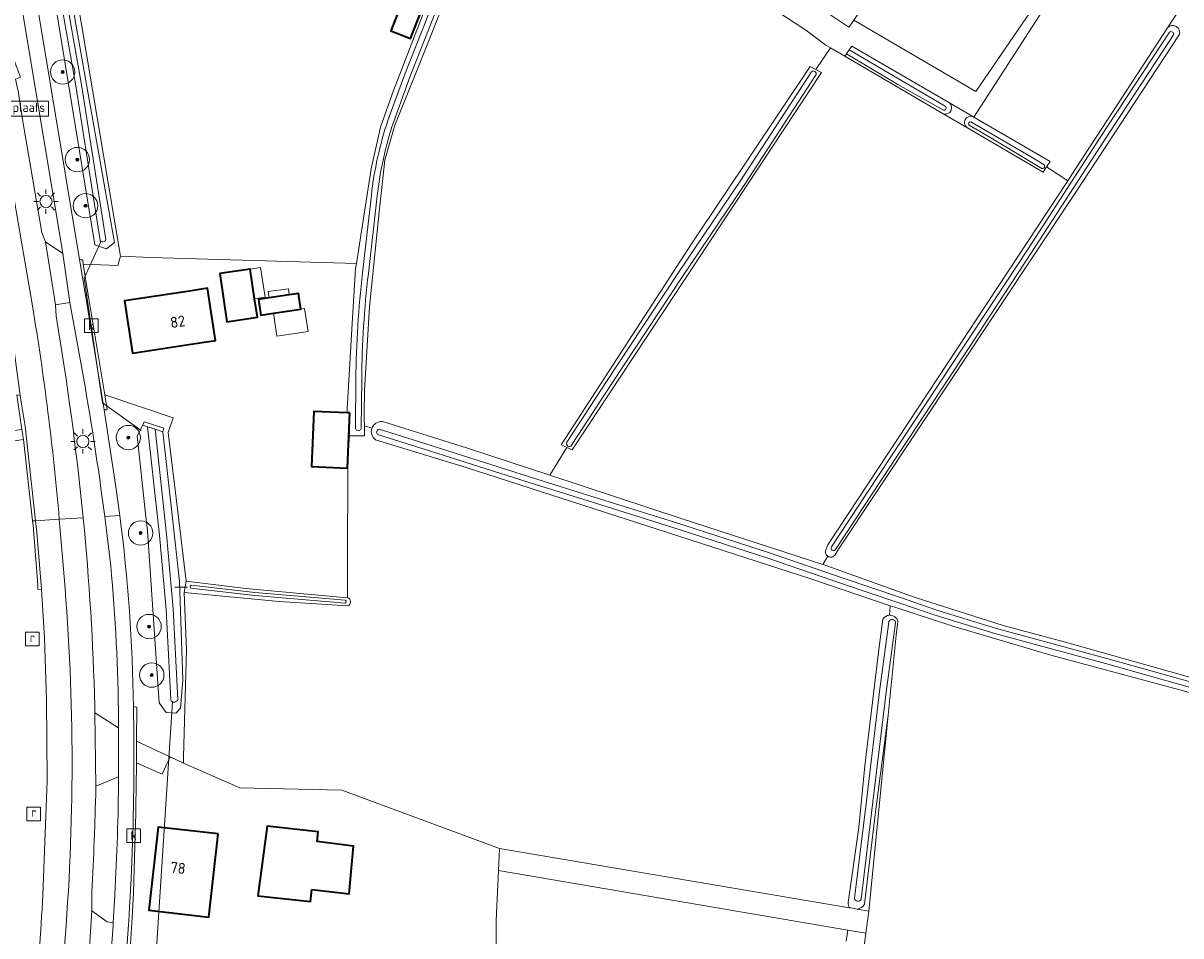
# Model space of a CAD drawing. Extents: x 199200 to 204075, y 460125 to 464703.
# Tile 70 of 174: x 200755 to 200946, y 463940 to 464090. Entities that reach past the tile are written whole.
import ezdxf
from ezdxf.enums import TextEntityAlignment as Align

# ---------------------------------------------------------------- set-up
doc = ezdxf.new("R2010")
doc.units = 0
doc.layers.get('0').update_dxf_attribs({"lineweight": 25})
for name, color, linetype, lineweight in [('B-WE-GR-BOOM-S', 90, 'Continuous', 25), ('B-WE-GR-BOUWLAND-GV', 80, 'Continuous', 13), ('B-WE-GR-GRAS-GV', 60, 'Continuous', 13), ('B-WE-IE-MEUBILAIR_WEGMEUBILAIR_VERKEERSBORD-S', 7, 'Continuous', 25), ('B-WE-IE-TERREINAFSCHEIDING_KUNSTMATIG_HEKWERK-G', 20, 'IE-TERREINAFSCHEIDING-KUNSTMATIG', 18), ('B-WE-IE-TERREINAFSCHEIDING_KUNSTMATIG_HEKWERK_RASTER-G', 30, 'IE-TERREINAFSCHEIDING-KUNSTMATIG', 18), ('B-WE-KL-ET_LS_OV_LICHTMAST-S', 190, 'Continuous', 25), ('B-WE-KW-KUNSTWERK_DUIKER-G', 170, 'Continuous', 18), ('B-WE-OG-BEBOUWING-GV', 7, 'Continuous', 35), ('B-WE-OG-BEBOUWING-T18', 10, 'Continuous', 18), ('B-WE-OG-BEBOUWING_LOODS-GV', 7, 'Continuous', 35), ('B-WE-OG-BEBOUWING_LUIFEL-GV', 7, 'Continuous', 18), ('B-WE-OG-TERREIN_CULTUURSCHEIDING-GV', 7, 'Continuous', 18), ('B-WE-OG-TERREIN_ERF-GV', 7, 'Continuous', 18), ('B-WE-OG-WATER-GV', 130, 'Continuous', 18), ('B-WE-OG-WATER_GREPPEL-GV', 160, 'Continuous', 18), ('B-WE-OG-WATER_SLOOT-GV', 120, 'Continuous', 18), ('B-WE-OG-WEG-GV', 7, 'Continuous', 18), ('B-WE-RI-GWA_KOLK-S', 30, 'Continuous', 25), ('B-WE-RI-GWA_RIOOLPUT-S', 30, 'Continuous', 25), ('B-WE-VH-VERHARDING_ASFALT-GV', 252, 'Continuous', 18), ('B-WE-VH-VERHARDING_BEDRIJFSVLOERPLAAT-GV', 252, 'Continuous', 18), ('B-WE-VH-VERHARDING_BETON-GV', 252, 'Continuous', 18), ('B-WE-VH-VERHARDING_BETONSTRAATSTEEN-GV', 252, 'Continuous', 18)]:
    doc.layers.add(name, color=color, linetype=linetype, lineweight=lineweight)
doc.styles.add('NLCS-ISO', font='NLCS-ISO.ttf')
doc.styles.add('NLCS-ISO-M1000-T18', font='NLCS-ISO.ttf', dxfattribs={"height": 1.8})
doc.linetypes.add('IE-TERREINAFSCHEIDING-KUNSTMATIG', pattern='A,4,[82,NLCS.SHX,S=0.75,R=90,X=0,Y=0],4,-2', length=10)

# ---------------------------------------------------------------- blocks, each defined once
blk = doc.blocks.new('SIE-WEG_VERKEERSBORD_PLAATSNAAM-SO')
at = {"color": 0, "linetype": 'ByBlock', "lineweight": 18}
blk.add_lwpolyline([(-3.25, -1.25), (3.25, -1.25), (3.25, 1.25), (-3.25, 1.25)], close=True, dxfattribs=at)
at = {"color": 0, "linetype": 'ByBlock', "lineweight": 18, "style": 'NLCS-ISO'}
blk.add_text('plaats', height=1.5, dxfattribs=at).set_placement((0, 0.21), align=Align.MIDDLE_CENTER)
blk = doc.blocks.new('SKL-ET_OV_LICHTMAST-SO')
at = {"color": 0, "linetype": 'ByBlock', "lineweight": 18}
for points in [[(0, 2), (0, 1.25)], [(-1.25, 0), (-2, 0)], [(-1.41, 1.41), (-0.88, 0.88)], [(0.88, 0.88), (1.41, 1.41)], [(2, 0), (1.25, 0)], [(-1.41, -1.41), (-0.88, -0.88)], [(0, -1.25), (0, -2)], [(0.88, -0.88), (1.41, -1.41)]]:
    blk.add_lwpolyline(points, dxfattribs=at)
blk.add_circle((0, 0), 1, dxfattribs=at)
blk = doc.blocks.new('SRI-PUT_INSPECTIEPUT_RIOOLPUT-SO')
at = {"color": 0, "linetype": 'ByBlock', "lineweight": 18}
blk.add_lwpolyline([(-1.12, -1.12), (1.12, -1.12), (1.12, 1.12), (-1.12, 1.12)], close=True, dxfattribs=at)
at = {"color": 0, "linetype": 'ByBlock', "lineweight": 18, "style": 'NLCS-ISO'}
blk.add_text('r', height=1.5, dxfattribs=at).set_placement((0, 0.28), align=Align.MIDDLE_CENTER)
blk = doc.blocks.new('SRI-KOLK-SO')
at = {"color": 0, "linetype": 'ByBlock', "lineweight": 18}
blk.add_lwpolyline([(-1.125, -1.125), (1.125, -1.125), (1.125, 1.125), (-1.125, 1.125)], close=True, dxfattribs=at)
at = {"color": 0, "linetype": 'ByBlock', "lineweight": 18, "style": 'NLCS-ISO'}
blk.add_text('k', height=1.5, dxfattribs=at).set_placement((0, 0), align=Align.MIDDLE_CENTER)
blk = doc.blocks.new('SGR-BOOM_01-SO')
at = {"linetype": 'ByBlock', "lineweight": 18}
h = blk.add_hatch(color=0, dxfattribs=at)
h.dxf.hatch_style = 1
edge = h.paths.add_edge_path()
edge.add_arc((0, 0), 0.25, 0, 360)
at = {"color": 0, "linetype": 'ByBlock', "lineweight": 18}
for radius in [2, 0.25]:
    blk.add_circle((0, 0), radius, dxfattribs=at)

msp = doc.modelspace()

# ---------------------------------------------------------------- linework, layer by layer
at = {"layer": 'B-WE-GR-BOUWLAND-GV', "flags": 128}
for points in [[(201119.585, 463929.747), (201119.252, 463932.088), (201080.015, 463943.054), (201032.14, 463956.261), (200980.559, 463970.621), (200945.199, 463980.415), (200924.22, 463986.025), (200908.141, 463990.79), (200898.607, 463993.902), (200897.845, 463994.16), (200897.71, 463992.606)], [(200899.097, 463991.562), (200898.795, 463989.335), (200897.498, 463976.199), (200894.324, 463944.045), (200893.828, 463940.396), (200884.508, 463869.284)]]:
    msp.add_lwpolyline(points, dxfattribs=at)
at = {"layer": 'B-WE-GR-BOUWLAND-GV'}
msp.add_lwpolyline([(200897.71, 463992.606, -0.3694759), (200899.097, 463991.562)], format="xyb", dxfattribs=at)
at = {"layer": 'B-WE-GR-GRAS-GV', "flags": 128}
for points in [[(201093.258, 464102.975), (201100.459, 464114.266), (201101.392, 464115.728), (201100.717, 464116.131), (201065.792, 464136.689), (201061.636, 464139.135), (201026.362, 464159.898), (201025.839, 464159.105), (200997.359, 464115.888), (200971.925, 464077.05), (200947.71, 464091.508), (200945.757, 464092.687), (200943.371, 464089.022)], [(200929.057, 464101.427), (200911.58, 464074.35), (200924.097, 464067.077), (200923.532, 464066.197), (200927.005, 464063.908), (200927.575, 464064.772), (200943.371, 464089.022), (200945.757, 464092.687), (200946.857, 464094.375), (200947.289, 464094.776), (200949.154, 464098.437), (200945.135, 464101.289), (200949.907, 464108.383), (200950.386, 464108.06), (200959.087, 464121.662), (200951.432, 464134.997), (200950.691, 464135.491), (200936.191, 464113.929), (200940.341, 464110.818), (200945.964, 464110.419), (200940.639, 464101.899), (200938.221, 464100.572), (200934.046, 464103.446)], [(200814.454, 464024.371), (200828.257, 464020.087), (200841.929, 464015.589), (200844.717, 464020.153), (200843.824, 464020.541), (200865.332, 464053.738), (200884.692, 464082.653), (200885.613, 464082.162), (200888.007, 464085.751), (200887.281, 464086.175), (200883.962, 464088.655), (200836.403, 464119.897)], [(200825.595, 464095.746), (200819.83, 464081.281), (200816.482, 464073.031), (200814.862, 464067.304), (200813.942, 464058.823), (200812.31, 464043.234), (200811.521, 464029.486), (200811.455, 464025.697), (200811.472, 464024.747), (200811.491, 464023.705), (200812.718, 464023.289)], [(200945.317, 464087.876), (200928.191, 464061.882), (200889.363, 464003.439), (200888.774, 464002.532)], [(200887.211, 464003.163), (200887.617, 464004.138), (200927.005, 464063.908), (200923.532, 464066.197), (200922.967, 464065.316), (200910.422, 464072.649), (200906.64, 464074.86), (200890.367, 464084.371), (200888.007, 464085.751), (200885.613, 464082.162), (200886.542, 464081.668), (200845.602, 464019.769), (200844.717, 464020.153), (200841.929, 464015.589)], [(200911.388, 464074.462), (200907.567, 464076.682)], [(200906.64, 464074.86), (200910.422, 464072.649)], [(200812.718, 464023.289), (200811.491, 464023.705), (200811.52, 464022.045), (200809.017, 464022.02), (200808.797, 464018.49), (200808.743, 464000), (200808.731, 463995.479)], [(200897.71, 463992.606), (200897.845, 463994.16), (200884.803, 463998.579), (200861.427, 464006.144), (200828.191, 464016.84), (200813.336, 464021.408)], [(200841.929, 464015.589), (200863.535, 464008.483), (200886.798, 464000.945), (200887.587, 464002.271)], [(200887.587, 464002.271), (200886.798, 464000.945), (200886.825, 464000.936), (200901.962, 463995.519)], [(200808.778, 463994.165), (200797.467, 463994.832), (200781.875, 463996.328), (200782.294, 463986.976), (200781.793, 463969.349), (200781.783, 463968.311), (200791.042, 463964.281), (200807.79, 463963.882), (200833.669, 463954.304), (200891.149, 463944.582)], [(200901.962, 463995.519), (200916.382, 463990.905), (200926.424, 463988.231), (200945.837, 463982.764), (200966.047, 463977.198), (200986.232, 463971.716), (201002.516, 463967.196), (201011.173, 463979.972)], [(200890.94, 463945.425), (200892.663, 463957.755), (200893.664, 463967.892), (200895.948, 463986.967), (200896.651, 463991.961)], [(200890.633, 463939.112), (200890.868, 463940.902), (200833.51, 463950.704), (200833.147, 463942.493), (200833.054, 463930.088)]]:
    msp.add_lwpolyline(points, dxfattribs=at)
for points in [[(200912.323, 464123.081), (200913.157, 464122.53), (200891.848, 464090.297), (200911.901, 464078.561), (200930.563, 464105.844), (200926.642, 464108.543), (200922.686, 464111.266), (200928.153, 464118.71), (200927.487, 464124.745), (200918.272, 464130.266), (200914.994, 464125.308), (200914.16, 464125.86)], [(200821.67, 464093.968), (200819.036, 464087.241), (200815.822, 464088.499), (200818.303, 464094.838), (200765.201, 464106.422), (200761.967, 464107.278), (200762.197, 464106.552), (200771.437, 464051.548), (200776.443, 464051.311), (200810.177, 464050.321), (200812.622, 464065.877), (200814.132, 464072.7), (200816.277, 464078.727), (200821.784, 464093.019), (200822.084, 464093.811)], [(200891.359, 463944.547), (200891.149, 463944.582), (200833.669, 463954.304), (200833.51, 463950.704), (200890.868, 463940.902), (200893.828, 463940.396), (200894.324, 463944.045), (200892.393, 463944.372)]]:
    msp.add_lwpolyline(points, close=True, dxfattribs=at)
at = {"layer": 'B-WE-GR-GRAS-GV'}
for points in [[(200943.371, 464089.022, -0.8100255), (200945.317, 464087.876)], [(200907.567, 464076.682, -0.7831983), (200906.64, 464074.86)], [(200910.422, 464072.649, -0.8321163), (200911.388, 464074.462)], [(200813.336, 464021.408, -0.3381142), (200812.718, 464023.289)], [(200812.718, 464023.289, -0.3523669), (200814.454, 464024.371)], [(200887.587, 464002.271, -0.3103842), (200887.211, 464003.163)], [(200888.774, 464002.532, -0.4163423), (200887.587, 464002.271)], [(200808.731, 463995.479, -0.7053465), (200808.778, 463994.165)], [(200896.651, 463991.961, -0.2461757), (200897.71, 463992.606)], [(200891.149, 463944.582, -0.1778972), (200890.94, 463945.425)]]:
    msp.add_lwpolyline(points, format="xyb", dxfattribs=at)
at = {"layer": 'B-WE-IE-TERREINAFSCHEIDING_KUNSTMATIG_HEKWERK-G', "flags": 128}
msp.add_lwpolyline([(200780.082, 464024.979), (200779.259, 464022.605)], dxfattribs=at)
at = {"layer": 'B-WE-IE-TERREINAFSCHEIDING_KUNSTMATIG_HEKWERK_RASTER-G', "flags": 128}
for points in [[(200762.197, 464106.552), (200771.437, 464051.548)], [(200780.831, 464009.585), (200779.259, 464022.605)], [(200781.793, 463969.349), (200782.294, 463986.976), (200781.875, 463996.328), (200782.209, 463998.176), (200780.831, 464009.585)]]:
    msp.add_lwpolyline(points, dxfattribs=at)
at = {"layer": 'B-WE-KW-KUNSTWERK_DUIKER-G', "flags": 128}
for points in [[(200774.84, 464022.937), (200768.49, 464027.435), (200765.447, 464047.94), (200768.225, 464053.893)], [(200780.376, 463997.229), (200782.439, 463997.227)], [(200775.029, 463902.566), (200779.993, 463978.404)]]:
    msp.add_lwpolyline(points, dxfattribs=at)
at = {"layer": 'B-WE-OG-BEBOUWING-GV', "flags": 128}
for points in [[(200818.303, 464094.838), (200815.822, 464088.499), (200819.036, 464087.241), (200821.67, 464093.968), (200818.455, 464095.226)], [(200793.467, 464044.554), (200792.752, 464049.415), (200787.762, 464048.681), (200788.924, 464040.784), (200793.913, 464041.517)], [(200784.071, 464037.235), (200787.043, 464037.691), (200785.725, 464046.274), (200782.753, 464045.818), (200772.113, 464044.184), (200773.431, 464035.601)], [(200796.567, 464042.182), (200801.034, 464042.852), (200800.664, 464045.399), (200799.148, 464045.179), (200795.841, 464044.699), (200794.12, 464044.449), (200794.495, 464041.871)], [(200787.485, 463956.691), (200777.616, 463957.81), (200776.068, 463944.161), (200785.937, 463943.042)], [(200802.858, 463947.6), (200809.001, 463946.847), (200809.674, 463954.712), (200803.745, 463955.459), (200803.925, 463957.058), (200795.528, 463957.954), (200793.983, 463946.531), (200802.635, 463945.619)]]:
    msp.add_lwpolyline(points, close=True, dxfattribs=at)
at = {"layer": 'B-WE-OG-BEBOUWING_LOODS-GV', "flags": 128}
msp.add_lwpolyline([(200809.083, 464025.794), (200808.641, 464025.813), (200803.172, 464026.049), (200802.781, 464017), (200808.692, 464016.744)], close=True, dxfattribs=at)
at = {"layer": 'B-WE-OG-BEBOUWING_LUIFEL-GV', "flags": 128}
for points in [[(200794.412, 464049.693), (200792.752, 464049.415), (200793.467, 464044.554), (200795.197, 464044.803)], [(200799.148, 464045.179), (200799.001, 464046.192), (200795.693, 464045.712), (200795.841, 464044.699)], [(200801.678, 464042.949), (200801.034, 464042.852), (200796.567, 464042.182), (200797.133, 464038.41), (200802.243, 464039.176)]]:
    msp.add_lwpolyline(points, close=True, dxfattribs=at)
at = {"layer": 'B-WE-OG-TERREIN_CULTUURSCHEIDING-GV', "flags": 128}
for points in [[(200892.393, 463944.372), (200894.324, 463944.045), (200897.498, 463976.199)], [(200897.498, 463976.199), (200895.425, 463960.329), (200893.638, 463945.147)], [(200882.737, 463849.206), (200882.767, 463849.659), (200882.907, 463853.442), (200883.225, 463858.645), (200884.508, 463869.284), (200893.828, 463940.396), (200890.868, 463940.902), (200890.633, 463939.112)]]:
    msp.add_lwpolyline(points, dxfattribs=at)
at = {"layer": 'B-WE-OG-TERREIN_CULTUURSCHEIDING-GV'}
msp.add_lwpolyline([(200893.638, 463945.147, -0.2416339), (200892.393, 463944.372)], format="xyb", dxfattribs=at)
at = {"layer": 'B-WE-OG-TERREIN_ERF-GV', "flags": 128}
for points in [[(200765.328, 464050.239), (200766.143, 464045.195), (200768.863, 464028.77), (200780.082, 464024.979), (200779.259, 464022.605), (200780.831, 464009.585), (200782.209, 463998.176), (200792.039, 463997.012), (200808.731, 463995.479), (200808.743, 464000), (200808.797, 464018.49), (200809.017, 464022.02), (200809.083, 464025.794), (200808.692, 464016.744), (200802.781, 464017), (200803.172, 464026.049), (200808.641, 464025.813), (200808.67, 464026.426), (200809.49, 464040.497), (200810.05, 464049.515), (200810.177, 464050.321), (200776.443, 464051.311), (200771.437, 464051.548), (200770.983, 464049.986)], [(200792.752, 464049.415), (200793.467, 464044.554), (200793.913, 464041.517), (200788.924, 464040.784), (200787.762, 464048.681)], [(200782.753, 464045.818), (200785.725, 464046.274), (200787.043, 464037.691), (200784.071, 464037.235), (200773.431, 464035.601), (200772.113, 464044.184)], [(200801.034, 464042.852), (200796.567, 464042.182), (200794.495, 464041.871), (200794.12, 464044.449), (200795.841, 464044.699), (200799.148, 464045.179), (200800.664, 464045.399)], [(200777.616, 463957.81), (200787.485, 463956.691), (200785.937, 463943.042), (200776.068, 463944.161)], [(200802.858, 463947.6), (200802.635, 463945.619), (200793.983, 463946.531), (200795.528, 463957.954), (200803.925, 463957.058), (200803.745, 463955.459), (200809.674, 463954.712), (200809.001, 463946.847)]]:
    msp.add_lwpolyline(points, close=True, dxfattribs=at)
msp.add_lwpolyline([(200833.054, 463930.088), (200833.147, 463942.493), (200833.51, 463950.704), (200833.669, 463954.304), (200807.79, 463963.882), (200791.042, 463964.281), (200781.783, 463968.311), (200779.609, 463969.361), (200778.263, 463966.517), (200774.069, 463968.377), (200774.062, 463966.776), (200774.031, 463965.855), (200773.966, 463959.824), (200773.922, 463958.495), (200773.546, 463947.019), (200773.329, 463942.964), (200773.051, 463937.753)], dxfattribs=at)
at = {"layer": 'B-WE-OG-WATER-GV', "flags": 128}
for points in [[(200943.693, 464088.308), (200932.23, 464070.846), (200920.359, 464052.569), (200910.116, 464036.981), (200895.792, 464015.386), (200888.184, 464003.826)], [(200888.874, 464003.372), (200896.482, 464014.931), (200910.806, 464036.526), (200921.051, 464052.118), (200932.922, 464070.395), (200944.383, 464087.855)], [(200910.817, 464073.026), (200914.356, 464070.935), (200922.738, 464065.925)], [(200923.096, 464066.52), (200920.897, 464067.894), (200911.095, 464073.576)]]:
    msp.add_lwpolyline(points, dxfattribs=at)
at = {"layer": 'B-WE-OG-WATER-GV'}
for points in [[(200944.383, 464087.855, 0.6838249), (200943.693, 464088.308)], [(200911.095, 464073.576, 0.8026485), (200910.817, 464073.026)], [(200922.738, 464065.925, 0.7895885), (200923.096, 464066.52)], [(200888.184, 464003.826, 0.8730511), (200888.874, 464003.372)]]:
    msp.add_lwpolyline(points, format="xyb", dxfattribs=at)
at = {"layer": 'B-WE-OG-WATER_GREPPEL-GV'}
for points in [[(200783.067, 463997.507, 0.6297799), (200783.013, 463997.034)], [(200808.317, 463994.591, 0.7168388), (200808.357, 463995.065)]]:
    msp.add_lwpolyline(points, format="xyb", dxfattribs=at)
at = {"layer": 'B-WE-OG-WATER_GREPPEL-GV', "flags": 128}
for points in [[(200783.013, 463997.034), (200793.476, 463995.834), (200808.317, 463994.591)], [(200808.357, 463995.065), (200793.523, 463996.308), (200783.067, 463997.507)]]:
    msp.add_lwpolyline(points, dxfattribs=at)
at = {"layer": 'B-WE-OG-WATER_SLOOT-GV', "flags": 128}
for points in [[(200867.087, 464105.176), (200891.071, 464089.122), (200891.848, 464090.297), (200913.157, 464122.53), (200912.323, 464123.081), (200911.489, 464123.633), (200890.511, 464091.902), (200868.257, 464106.8)], [(200768.091, 464054.106), (200764.126, 464079.488), (200761.085, 464096.652), (200759.602, 464105.635)], [(200759.602, 464105.635), (200761.085, 464096.652), (200764.126, 464079.488), (200768.091, 464054.106)], [(200760.519, 464105.787), (200762.001, 464096.809), (200765.043, 464079.641), (200769.009, 464054.249)], [(200769.009, 464054.249), (200765.043, 464079.641), (200762.001, 464096.809), (200760.519, 464105.787)], [(200815.349, 464073.815), (200818.115, 464081.402), (200823.797, 464095.866)], [(200823.797, 464095.866), (200818.115, 464081.402), (200815.349, 464073.815)], [(200824.697, 464095.512), (200819.02, 464081.06), (200816.262, 464073.495)], [(200816.262, 464073.495), (200819.02, 464081.06), (200824.697, 464095.512)], [(200943.371, 464089.022), (200927.575, 464064.772), (200927.005, 464063.908), (200887.617, 464004.138), (200887.211, 464003.163)], [(200888.184, 464003.826), (200895.792, 464015.386), (200910.116, 464036.981), (200920.359, 464052.569), (200932.23, 464070.846), (200943.693, 464088.308)], [(200888.774, 464002.532), (200889.363, 464003.439), (200928.191, 464061.882), (200945.317, 464087.876)], [(200944.383, 464087.855), (200932.922, 464070.395), (200921.051, 464052.118), (200910.806, 464036.526), (200896.482, 464014.931), (200888.874, 464003.372)], [(200907.567, 464076.682), (200891.531, 464085.998), (200891.103, 464085.399), (200906.882, 464076.155)], [(200906.569, 464075.488), (200899.108, 464079.74), (200890.645, 464084.759), (200890.367, 464084.371), (200906.64, 464074.86)], [(200906.882, 464076.155), (200891.103, 464085.399), (200890.645, 464084.759)], [(200890.645, 464084.759), (200899.108, 464079.74), (200906.569, 464075.488)], [(200844.761, 464020.981), (200851.363, 464031.103), (200862.987, 464048.716), (200873.202, 464063.839), (200884.928, 464081.818)], [(200884.928, 464081.818), (200873.202, 464063.839), (200862.987, 464048.716), (200851.363, 464031.103), (200844.761, 464020.981)], [(200885.67, 464081.334), (200873.941, 464063.349), (200863.725, 464048.224), (200852.104, 464030.617), (200845.503, 464020.497)], [(200845.503, 464020.497), (200852.104, 464030.617), (200863.725, 464048.224), (200873.941, 464063.349), (200885.67, 464081.334)], [(200910.422, 464072.649), (200922.967, 464065.316), (200923.532, 464066.197), (200924.097, 464067.077), (200911.58, 464074.35)], [(200911.58, 464074.35), (200911.388, 464074.462)], [(200922.738, 464065.925), (200914.356, 464070.935), (200910.817, 464073.026)], [(200911.095, 464073.576), (200920.897, 464067.894), (200923.096, 464066.52)], [(200811.187, 464048.809), (200812.634, 464061.531)], [(200812.634, 464061.531), (200811.187, 464048.809)], [(200813.596, 464061.424), (200813.596, 464061.423), (200812.148, 464048.698), (200812.148, 464048.696)], [(200812.148, 464048.696), (200812.148, 464048.698), (200813.596, 464061.423), (200813.596, 464061.424)], [(200810.005, 464023.395), (200810.087, 464031.337)], [(200810.087, 464031.337), (200810.005, 464023.395)], [(200811.055, 464031.329), (200811.055, 464031.328), (200810.973, 464023.385)], [(200810.973, 464023.385), (200811.055, 464031.328), (200811.055, 464031.329)], [(200779.684, 463978.724), (200778.945, 463993.553), (200777.827, 464005.764), (200775.899, 464023.517), (200775.082, 464023.779), (200774.176, 464022.037), (200775.565, 464009.252), (200775.868, 464006.463), (200777.815, 463978.245), (200778.957, 463976.64), (200780.552, 463976.526), (200781.301, 463977.364), (200781.657, 463982.008), (200781.147, 463998.138), (200779.877, 464009.524), (200778.405, 464022.714), (200777.12, 464023.126), (200778.993, 464005.881), (200780.114, 463993.635), (200780.854, 463978.782)], [(200777.12, 464023.126), (200775.899, 464023.517), (200777.827, 464005.764), (200778.945, 463993.553), (200779.684, 463978.724)], [(200780.854, 463978.782), (200780.114, 463993.635), (200778.993, 464005.881), (200777.12, 464023.126)], [(200813.93, 464023.128), (200821.42, 464020.775), (200839.83, 464014.914), (200848.513, 464012.199), (200862.256, 464007.908), (200878.014, 464002.814), (200890.452, 463998.549), (200899.214, 463995.597), (200905.655, 463993.369), (200915.28, 463990.435), (200933.433, 463985.522), (200950.657, 463980.68), (200971.359, 463975.045), (200991.303, 463969.436), (201003.878, 463966.098), (201016.706, 463962.65), (201035.001, 463957.536), (201051.841, 463952.969), (201068.265, 463948.401), (201082.698, 463944.499), (201098.001, 463940.261)], [(201098.001, 463940.261), (201082.698, 463944.499), (201068.265, 463948.401), (201051.841, 463952.969), (201035.001, 463957.536), (201016.706, 463962.65), (201003.878, 463966.098), (200991.303, 463969.436), (200971.359, 463975.045), (200950.657, 463980.68), (200933.433, 463985.522), (200915.28, 463990.435), (200905.655, 463993.369), (200899.214, 463995.597), (200890.452, 463998.549), (200878.014, 464002.814), (200862.256, 464007.908), (200848.513, 464012.199), (200839.83, 464014.914), (200821.42, 464020.775), (200813.93, 464023.128)], [(201108.725, 463938.085), (201093.078, 463942.411), (201076.708, 463946.915), (201065.907, 463949.927), (201053.63, 463953.18), (201036.626, 463957.847), (201016.859, 463963.287), (201003.953, 463966.797), (201002.516, 463967.196), (200986.232, 463971.716), (200966.047, 463977.198), (200945.837, 463982.764), (200926.424, 463988.231), (200916.382, 463990.905), (200901.962, 463995.519), (200886.825, 464000.936), (200886.798, 464000.945), (200863.535, 464008.483), (200841.929, 464015.589), (200828.257, 464020.087), (200814.454, 464024.371)], [(200813.336, 464021.408), (200828.191, 464016.84), (200861.427, 464006.144), (200884.803, 463998.579), (200897.845, 463994.16), (200898.607, 463993.902), (200908.141, 463990.79), (200924.22, 463986.025), (200945.199, 463980.415), (200980.559, 463970.621), (201032.14, 463956.261), (201080.015, 463943.054), (201119.252, 463932.088), (201126.621, 463930.028), (201184.712, 463914.192), (201239.644, 463898.652), (201280.565, 463887.336), (201281.172, 463890.935), (201278.838, 463891.496), (201274.555, 463892.526), (201238.917, 463902.191), (201212.201, 463909.734)], [(201097.767, 463939.409), (201082.465, 463943.648), (201068.032, 463947.55), (201051.608, 463952.118), (201034.767, 463956.685), (201016.473, 463961.799), (201003.65, 463965.245), (200991.071, 463968.585), (200971.123, 463974.194), (200950.421, 463979.829), (200933.198, 463984.671), (200915.036, 463989.587), (200905.382, 463992.529), (200898.928, 463994.762), (200890.168, 463997.713), (200877.735, 464001.977), (200861.989, 464007.067), (200848.249, 464011.356), (200839.564, 464014.072), (200821.154, 464019.934), (200813.666, 464022.285)], [(200813.666, 464022.285), (200821.154, 464019.934), (200839.564, 464014.072), (200848.249, 464011.356), (200861.989, 464007.067), (200877.735, 464001.977), (200890.168, 463997.713), (200898.928, 463994.762), (200905.382, 463992.529), (200915.036, 463989.587), (200933.198, 463984.671), (200950.421, 463979.829), (200971.123, 463974.194), (200991.071, 463968.585), (201003.65, 463965.245), (201016.473, 463961.799), (201034.767, 463956.685), (201051.608, 463952.118), (201068.032, 463947.55), (201082.465, 463943.648), (201097.767, 463939.409)], [(200808.731, 463995.479), (200792.039, 463997.012), (200782.209, 463998.176), (200781.875, 463996.328)], [(200781.875, 463996.328), (200797.467, 463994.832), (200808.778, 463994.165)], [(200808.317, 463994.591), (200793.476, 463995.834), (200783.013, 463997.034)], [(200783.067, 463997.507), (200793.523, 463996.308), (200808.357, 463995.065)], [(200896.651, 463991.961), (200895.948, 463986.967), (200893.664, 463967.892), (200892.663, 463957.755), (200890.94, 463945.425)], [(200891.963, 463946.137), (200893.925, 463962.113), (200896.076, 463980.085), (200897.579, 463991.091), (200897.623, 463991.594)], [(200897.623, 463991.594), (200897.579, 463991.091), (200896.076, 463980.085), (200893.925, 463962.113), (200891.963, 463946.137)], [(200898.704, 463991.461), (200898.661, 463990.943), (200897.158, 463979.946), (200895.009, 463961.981), (200893.046, 463946.004)], [(200893.046, 463946.004), (200895.009, 463961.981), (200897.158, 463979.946), (200898.661, 463990.943), (200898.704, 463991.461)], [(200893.638, 463945.147), (200895.425, 463960.329), (200897.498, 463976.199), (200898.795, 463989.335), (200899.097, 463991.562)], [(200891.149, 463944.582), (200891.359, 463944.547), (200892.393, 463944.372)]]:
    msp.add_lwpolyline(points, dxfattribs=at)
for points in [[(200767.244, 464053.383), (200769.127, 464052.728), (200770.43, 464053.768), (200761.171, 464106.379), (200758.564, 464106.199)], [(200823.404, 464097.293), (200822.084, 464093.811), (200821.784, 464093.019), (200816.277, 464078.727), (200814.132, 464072.7), (200812.622, 464065.877), (200810.177, 464050.321), (200810.05, 464049.515), (200809.49, 464040.497), (200808.67, 464026.426), (200808.641, 464025.813), (200809.083, 464025.794), (200809.017, 464022.02), (200811.52, 464022.045), (200811.491, 464023.705), (200811.472, 464024.747), (200811.455, 464025.697), (200811.521, 464029.486), (200812.31, 464043.234), (200813.942, 464058.823), (200814.862, 464067.304), (200816.482, 464073.031), (200819.83, 464081.281), (200825.595, 464095.746)], [(200844.717, 464020.153), (200845.602, 464019.769), (200886.542, 464081.668), (200885.613, 464082.162), (200884.692, 464082.653), (200865.332, 464053.738), (200843.824, 464020.541)]]:
    msp.add_lwpolyline(points, close=True, dxfattribs=at)
at = {"layer": 'B-WE-OG-WATER_SLOOT-GV'}
for points in [[(200945.317, 464087.876, 0.8100255), (200943.371, 464089.022)], [(200943.693, 464088.308, -0.6838249), (200944.383, 464087.855)], [(200884.928, 464081.818, -0.7576355), (200885.67, 464081.334)], [(200885.67, 464081.334, 0.7576355), (200884.928, 464081.818)], [(200906.882, 464076.155, -0.7609059), (200906.569, 464075.488)], [(200906.569, 464075.488, 0.7609059), (200906.882, 464076.155)], [(200906.64, 464074.86, 0.7831983), (200907.567, 464076.682)], [(200911.388, 464074.462, 0.8321163), (200910.422, 464072.649)], [(200812.634, 464061.531, -0.0536873), (200815.349, 464073.815)], [(200815.349, 464073.815, 0.0536873), (200812.634, 464061.531)], [(200816.262, 464073.495, 0.0536454), (200813.596, 464061.424)], [(200813.596, 464061.424, -0.0536454), (200816.262, 464073.495)], [(200910.817, 464073.026, -0.8026485), (200911.095, 464073.576)], [(200923.096, 464066.52, -0.7895885), (200922.738, 464065.925)], [(200769.009, 464054.249, -0.6419875), (200768.091, 464054.106)], [(200768.091, 464054.106, 0.6419875), (200769.009, 464054.249)], [(200810.087, 464031.337, -0.0272222), (200811.187, 464048.809)], [(200811.187, 464048.809, 0.0272222), (200810.087, 464031.337)], [(200812.148, 464048.696, 0.02724), (200811.055, 464031.329)], [(200811.055, 464031.329, -0.02724), (200812.148, 464048.696)], [(200810.973, 464023.385, -1.0474975), (200810.005, 464023.395)], [(200810.005, 464023.395, 1.0474975), (200810.973, 464023.385)], [(200812.718, 464023.289, 0.3381142), (200813.336, 464021.408)], [(200814.454, 464024.371, 0.3523669), (200812.718, 464023.289)], [(200813.666, 464022.285, -0.6698452), (200813.93, 464023.128)], [(200813.93, 464023.128, 0.6698452), (200813.666, 464022.285)], [(200845.503, 464020.497, -0.979942), (200844.761, 464020.981)], [(200844.761, 464020.981, 0.979942), (200845.503, 464020.497)], [(200887.211, 464003.163, 0.3103842), (200887.587, 464002.271)], [(200887.587, 464002.271, 0.4163423), (200888.774, 464002.532)], [(200888.874, 464003.372, -0.8730511), (200888.184, 464003.826)], [(200783.013, 463997.034, -0.6297799), (200783.067, 463997.507)], [(200808.357, 463995.065, -0.7168388), (200808.317, 463994.591)], [(200808.778, 463994.165, 0.7053465), (200808.731, 463995.479)], [(200897.71, 463992.606, 0.2461757), (200896.651, 463991.961)], [(200899.097, 463991.562, 0.3694759), (200897.71, 463992.606)], [(200897.623, 463991.594, -0.6959568), (200898.704, 463991.461)], [(200898.704, 463991.461, 0.6959568), (200897.623, 463991.594)], [(200780.854, 463978.782, -0.7160939), (200779.684, 463978.724)], [(200779.684, 463978.724, 0.7160939), (200780.854, 463978.782)], [(200890.94, 463945.425, 0.1778972), (200891.149, 463944.582)], [(200893.046, 463946.004, -0.7419565), (200891.963, 463946.137)], [(200891.963, 463946.137, 0.7419565), (200893.046, 463946.004)], [(200892.393, 463944.372, 0.2416339), (200893.638, 463945.147)]]:
    msp.add_lwpolyline(points, format="xyb", dxfattribs=at)
at = {"layer": 'B-WE-OG-WEG-GV', "flags": 128}
for points in [[(200762.197, 464106.552), (200761.967, 464107.278), (200755.489, 464106.39), (200764.724, 464050.966), (200764.961, 464050.948), (200765.228, 464050.927), (200765.328, 464050.239), (200770.983, 464049.986), (200771.437, 464051.548)], [(200753.23, 464104.634), (200750.759, 464101.302), (200751.371, 464098.823), (200751.371, 464096.667), (200752.349, 464096.635), (200752.27, 464093.642), (200753.97, 464083.677), (200755.038, 464080.907), (200754.181, 464080.589), (200754.659, 464078.641), (200755.262, 464074.619), (200758.518, 464055.431), (200759.097, 464053.872), (200761.964, 464051.948), (200761.776, 464053.284)], [(200758.564, 464106.199), (200761.171, 464106.379), (200770.43, 464053.768), (200769.127, 464052.728), (200767.244, 464053.383)], [(200775.082, 464023.779), (200775.316, 464024.334), (200778.579, 464023.308), (200778.405, 464022.714), (200779.877, 464009.524), (200781.147, 463998.138), (200781.657, 463982.008), (200781.301, 463977.364), (200780.552, 463976.526), (200778.957, 463976.64), (200777.815, 463978.245), (200775.868, 464006.463), (200775.565, 464009.252), (200774.176, 464022.037)]]:
    msp.add_lwpolyline(points, close=True, dxfattribs=at)
for points in [[(200765.076, 464033.145), (200763.133, 464043.905), (200760.74, 464043.525), (200760.871, 464041.686)], [(200780.082, 464024.979), (200768.863, 464028.77), (200769.241, 464026.318), (200769.012, 464026.304), (200768.765, 464026.289), (200770.691, 464013.669), (200771.331, 464008.985)], [(200773.56, 463977.558), (200773.837, 463977.536), (200774.096, 463977.514), (200774.084, 463971.927), (200779.609, 463969.361), (200781.783, 463968.311), (200781.793, 463969.349), (200782.294, 463986.976), (200781.875, 463996.328), (200782.209, 463998.176), (200780.831, 464009.585), (200779.259, 464022.605), (200780.082, 464024.979)], [(200757.009, 464008.08), (200755.497, 464021.418), (200752.563, 464021.025), (200753.606, 464007.865)], [(200765.307, 464008.604), (200765.321, 464008.461)], [(200769.829, 464000.669), (200768.845, 464008.828)], [(200758.67, 463946.712), (200759.381, 463965.471), (200759.3, 463978.64), (200758.974, 463988.833), (200758.462, 463996.897), (200757.882, 463996.849)], [(200767.205, 463977.731), (200767.22, 463976.595), (200771.115, 463974.135), (200771.111, 463975.485)], [(200771.128, 463966.052), (200767.382, 463964.523), (200767.387, 463964.164)], [(200766.744, 463947.175), (200766.72, 463944.086), (200769.233, 463942.253), (200770.258, 463942.127), (200770.504, 463946.729)]]:
    msp.add_lwpolyline(points, dxfattribs=at)
at = {"layer": 'B-WE-OG-WEG-GV'}
for points in [[(200760.871, 464041.686, -0.0170165), (200765.307, 464008.604)], [(200768.845, 464008.828, 0.0126106), (200765.076, 464033.145)], [(200757.882, 463996.849, 0.0081021), (200757.009, 464008.08)], [(200765.321, 464008.461, -0.0185088), (200767.205, 463977.731)], [(200771.331, 464008.985, -0.0282552), (200773.56, 463977.558)], [(200771.111, 463975.485, 0.0223009), (200769.829, 464000.669)], [(200770.504, 463946.729, 0.0114998), (200771.128, 463966.052)], [(200767.387, 463964.164, -0.0068617), (200766.744, 463947.175)], [(200754.939, 463909.262, 0.0256093), (200758.67, 463946.712)]]:
    msp.add_lwpolyline(points, format="xyb", dxfattribs=at)
at = {"layer": 'B-WE-VH-VERHARDING_ASFALT-GV', "flags": 128}
for points in [[(200755.489, 464106.39), (200755.072, 464108.714), (200752.646, 464108.3), (200753.23, 464104.634), (200761.776, 464053.284), (200761.964, 464051.948), (200763.133, 464043.905), (200765.076, 464033.145)], [(200768.845, 464008.828), (200771.331, 464008.985), (200770.691, 464013.669), (200768.765, 464026.289), (200765.681, 464045.119), (200764.724, 464050.966), (200755.489, 464106.39)], [(200750.662, 464079.974), (200746.937, 464079.323), (200747.02, 464078.423), (200747.695, 464074.844), (200749.526, 464064.354), (200753.89, 464037.64), (200754.041, 464035.59), (200754.979, 464028.655), (200755.122, 464027.596), (200755.806, 464023.609), (200757.494, 464008.111), (200761.387, 464008.357)], [(200759.097, 464053.872), (200758.518, 464055.431), (200755.262, 464074.619), (200754.659, 464078.641), (200754.181, 464080.589), (200750.662, 464079.974), (200751.043, 464077.768), (200756.975, 464043.411)], [(200756.975, 464043.411), (200751.043, 464077.768), (200750.662, 464079.974)], [(200760.871, 464041.686), (200760.74, 464043.525), (200759.097, 464053.872)], [(200761.836, 464002.711), (200761.387, 464008.357), (200757.494, 464008.111), (200757.7, 464006.22), (200758.462, 463996.897), (200758.974, 463988.833), (200759.3, 463978.64), (200759.381, 463965.471), (200758.67, 463946.712)], [(200765.321, 464008.461), (200765.307, 464008.604), (200761.387, 464008.357), (200761.836, 464002.711)], [(200761.387, 464008.357), (200765.307, 464008.604)], [(200771.331, 464008.985), (200768.845, 464008.828), (200769.829, 464000.669)], [(200767.387, 463964.164), (200767.382, 463964.523), (200767.22, 463976.595), (200767.205, 463977.731)], [(200771.111, 463975.485), (200771.115, 463974.135), (200771.134, 463966.73), (200771.128, 463966.052)], [(200765.652, 463933.207), (200766.17, 463935.569), (200766.72, 463944.086), (200766.744, 463947.175)], [(200770.504, 463946.729), (200770.258, 463942.127), (200770.233, 463941.65), (200769.889, 463937.279), (200769.874, 463937.093)]]:
    msp.add_lwpolyline(points, dxfattribs=at)
at = {"layer": 'B-WE-VH-VERHARDING_ASFALT-GV'}
for points in [[(200756.975, 464043.411, -0.0197332), (200761.387, 464008.357)], [(200761.387, 464008.357, 0.0197332), (200756.975, 464043.411)], [(200765.307, 464008.604, 0.0170165), (200760.871, 464041.686)], [(200765.076, 464033.145, -0.0126106), (200768.845, 464008.828)], [(200767.205, 463977.731, 0.0185088), (200765.321, 464008.461)], [(200773.56, 463977.558, 0.0282552), (200771.331, 464008.985)], [(200762.496, 463941.659, 0.0425008), (200761.836, 464002.711)], [(200761.836, 464002.711, -0.0425008), (200762.496, 463941.659)], [(200769.829, 464000.669, -0.0223009), (200771.111, 463975.485)], [(200771.804, 463929.905, 0.0283559), (200773.56, 463977.558)], [(200771.128, 463966.052, -0.0114998), (200770.504, 463946.729)], [(200766.744, 463947.175, 0.0068617), (200767.387, 463964.164)], [(200758.67, 463946.712, -0.0256093), (200754.939, 463909.262)], [(200759.01, 463908.563, 0.0212394), (200762.496, 463941.659)], [(200762.496, 463941.659, -0.0212394), (200759.01, 463908.563)]]:
    msp.add_lwpolyline(points, format="xyb", dxfattribs=at)
at = {"layer": 'B-WE-VH-VERHARDING_BEDRIJFSVLOERPLAAT-GV', "flags": 128}
for points in [[(200864.28, 464109.462), (200863.163, 464107.803), (200858.144, 464111.163), (200838.434, 464123.847), (200836.06, 464125.077), (200834.077, 464120.99), (200836.403, 464119.897), (200883.962, 464088.655), (200887.281, 464086.175), (200888.007, 464085.751), (200890.367, 464084.371), (200890.645, 464084.759), (200891.103, 464085.399), (200891.531, 464085.998), (200907.567, 464076.682), (200911.388, 464074.462), (200911.58, 464074.35), (200929.057, 464101.427)], [(200934.046, 464103.446), (200931.128, 464105.455), (200930.563, 464105.844), (200911.901, 464078.561), (200891.848, 464090.297), (200891.071, 464089.122), (200867.087, 464105.176)]]:
    msp.add_lwpolyline(points, dxfattribs=at)
at = {"layer": 'B-WE-VH-VERHARDING_BETON-GV', "flags": 128}
msp.add_lwpolyline([(200778.405, 464022.714), (200778.579, 464023.308), (200775.316, 464024.334), (200775.082, 464023.779), (200775.899, 464023.517), (200777.12, 464023.126)], close=True, dxfattribs=at)
at = {"layer": 'B-WE-VH-VERHARDING_BETONSTRAATSTEEN-GV', "flags": 128}
for points in [[(200761.964, 464051.948), (200759.097, 464053.872), (200760.74, 464043.525), (200763.133, 464043.905)], [(200765.328, 464050.239), (200765.228, 464050.927), (200764.961, 464050.948), (200764.724, 464050.966), (200765.681, 464045.119), (200765.929, 464045.16), (200766.143, 464045.195)], [(200766.143, 464045.195), (200765.929, 464045.16), (200765.681, 464045.119), (200768.765, 464026.289), (200769.012, 464026.304), (200769.241, 464026.318), (200768.863, 464028.77)], [(200754.979, 464028.655), (200754.391, 464028.776), (200755.248, 464023.096), (200755.497, 464021.418), (200757.009, 464008.08), (200757.494, 464008.111), (200755.806, 464023.609), (200755.122, 464027.596)], [(200755.248, 464023.096), (200752.411, 464022.725), (200752.563, 464021.025), (200755.497, 464021.418)], [(200771.115, 463974.135), (200767.22, 463976.595), (200767.382, 463964.523), (200771.128, 463966.052), (200771.134, 463966.73)], [(200779.609, 463969.361), (200774.084, 463971.927), (200774.069, 463968.377), (200778.263, 463966.517)], [(200770.233, 463941.65), (200770.258, 463942.127), (200769.233, 463942.253), (200766.72, 463944.086), (200766.17, 463935.569), (200768.578, 463937.332), (200769.889, 463937.279)]]:
    msp.add_lwpolyline(points, close=True, dxfattribs=at)
for points in [[(200757.7, 464006.22), (200757.494, 464008.111), (200757.009, 464008.08)], [(200757.882, 463996.849), (200758.462, 463996.897), (200757.7, 464006.22)], [(200773.329, 463942.964), (200773.546, 463947.019), (200773.922, 463958.495), (200773.966, 463959.824), (200774.031, 463965.855), (200774.062, 463966.776), (200774.069, 463968.377), (200774.084, 463971.927), (200774.096, 463977.514), (200773.837, 463977.536), (200773.56, 463977.558)], [(200771.804, 463929.905), (200772.014, 463929.889), (200772.337, 463929.865), (200773.051, 463937.753), (200773.329, 463942.964)]]:
    msp.add_lwpolyline(points, dxfattribs=at)
at = {"layer": 'B-WE-VH-VERHARDING_BETONSTRAATSTEEN-GV'}
for points in [[(200757.009, 464008.08, -0.0081021), (200757.882, 463996.849)], [(200773.56, 463977.558, -0.0283559), (200771.804, 463929.905)]]:
    msp.add_lwpolyline(points, format="xyb", dxfattribs=at)

# ---------------------------------------------------------------- block references
at = {"layer": 'B-WE-GR-BOOM-S'}
for p in [(200761.946, 464081.766), (200764.341, 464067.388), (200765.691, 464059.816), (200772.714, 464021.767), (200774.735, 464006.097), (200776.133, 463990.744), (200776.575, 463982.777)]:
    msp.add_blockref('SGR-BOOM_01-SO', p, dxfattribs=at)
at = {"layer": 'B-WE-IE-MEUBILAIR_WEGMEUBILAIR_VERKEERSBORD-S'}
msp.add_blockref('SIE-WEG_VERKEERSBORD_PLAATSNAAM-SO', (200756.39, 464075.75), dxfattribs=at)
at = {"layer": 'B-WE-KL-ET_LS_OV_LICHTMAST-S'}
for p in [(200759.201, 464060.495), (200765.265, 464021.131)]:
    msp.add_blockref('SKL-ET_OV_LICHTMAST-SO', p, dxfattribs=at)
at = {"layer": 'B-WE-RI-GWA_KOLK-S'}
for p in [(200766.624, 464040.147), (200773.605, 463956.408)]:
    msp.add_blockref('SRI-KOLK-SO', p, dxfattribs=at)
at = {"layer": 'B-WE-RI-GWA_RIOOLPUT-S'}
for p in [(200756.954, 463988.671), (200757.183, 463959.985)]:
    msp.add_blockref('SRI-PUT_INSPECTIEPUT_RIOOLPUT-SO', p, dxfattribs=at)

# ---------------------------------------------------------------- texts
at = {"layer": 'B-WE-OG-BEBOUWING-T18', "style": 'NLCS-ISO-M1000-T18'}
for s, rotation, p in [('82', 8.7, (200780.831, 464040.784)), ('78', 353.5, (200780.883, 463951.119))]:
    msp.add_text(s, height=1.8, rotation=rotation, dxfattribs=at).set_placement(p, align=Align.MIDDLE)

doc.saveas('drawing.dxf')
